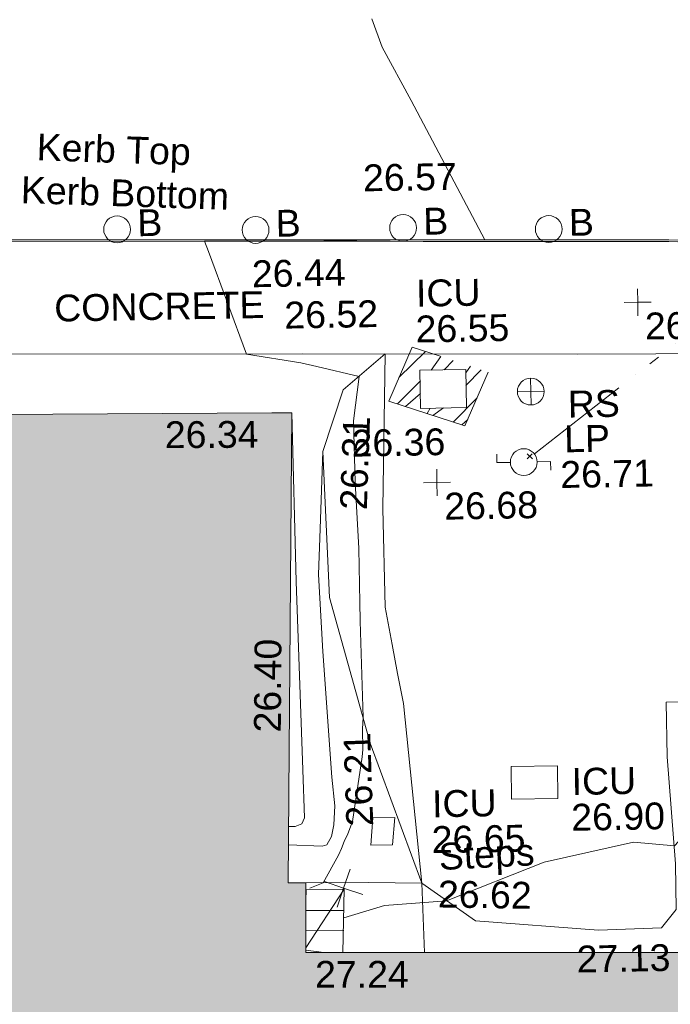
# Model space of a CAD drawing. Header units: millimetres. Extents: x -290717 to 520720, y -103372 to 287762.
# Tile 188 of 256: x -82495 to -73397, y 159918 to 173686. Entities that reach past the tile are written whole.
import ezdxf

# ---------------------------------------------------------------- set-up
doc = ezdxf.new("R2010")
doc.units = ezdxf.units.MM
doc.linetypes.add('IMPORT-HIDDEN2 _3_', pattern=[4762.5, 3175, -1587.5])
doc.linetypes.add('IMPORT-UG_ELEC_STREET LIGHTING_QLB2 _2_', pattern=[2700, 1500, -300.0000000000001, 0, -250, 150, -300.0000000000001, 0, -200])
for name, color, linetype, lineweight, true_color in [('00_TOPO_FOOTPATH', 7, 'Continuous', 9, 0xa50000), ('00_TOPO_FURN_BOLLARD', 7, 'Continuous', 9, 0x666666), ('00_TOPO_FURN_LAMP_POST', 7, 'Continuous', 9, 0x666666), ('00_TOPO_FURN_SIGN', 7, 'Continuous', 9, 0x666666), ('00_TOPO_KERB_BOTTOM', 1, 'Continuous', 9, 0xff0000), ('00_TOPO_KERB_TOP', 7, 'Continuous', 9, 0xa500a5), ('00_TOPO_LEVEL_SPOT', 7, 'Continuous', 9, 0x666666), ('00_TOPO_SERV_IC', 5, 'Continuous', 9, 0x0000ff), ('00_UAV_BUILDING_OUTLINE', 5, 'Continuous', 9, 0x0000ff), ('00_UAV_FORM_LINES', 7, 'Continuous', 9, 0x666666), ('00_UAV_SLOPE_BOTTOM', 30, 'Continuous', 9, 0xff7f00), ('00_UAV_SLOPE_TOP', 40, 'Continuous', 9, 0xffbf00), ('00_UAV_STEPS', 7, 'Continuous', 9, 0x666666), ('01_DTM_CONTOUR_MNR', 7, 'Continuous', 9, 0xa5a552), ('12333-PUM-2D-U-0001-C01 - Rev2_REVIT IMPORT_dwg', 7, 'Continuous', 9, 0x767676), ('A_RHA_Line', 7, 'Continuous', 9, 0x00a600), ('PUM-CHAMBER EXTENTS', 6, 'IMPORT-HIDDEN2 _3_', 9, 0xff00ff), ('PUM-ELECTRIC-SL-QLB2', 7, 'IMPORT-UG_ELEC_STREET LIGHTING_QLB2 _2_', 9, 0xff7f7f)]:
    doc.layers.add(name, color=color, linetype=linetype, lineweight=lineweight, true_color=true_color)
for name, color, linetype, lineweight in [('00_TOPO_SURFACE', 7, 'Continuous', 9), ('00_TOPO_SURVEY_TEXT', 7, 'Continuous', 9), ('A_RHA_Detail', 7, 'Continuous', 9), ('GEN-TEXT', 7, 'Continuous', 9)]:
    doc.layers.add(name, color=color, linetype=linetype, lineweight=lineweight)
doc.styles.add('Swis721 Lt BT_2', font='swissl.ttf', dxfattribs={"height": 375})

# ---------------------------------------------------------------- blocks, each defined once
blk = doc.blocks.new('12333-PUM-2D-U-0001-C01 - Rev2_REVIT IMPORT_dwg_MSL_Bollard_2-2077182-Site Location Plan Existing')
at = {"layer": '00_TOPO_FURN_BOLLARD', "color": 254, "true_color": 0xcccccc}
blk.add_circle((0, 0), 62.50000000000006, dxfattribs=at)
blk = doc.blocks.new('12333-PUM-2D-U-0001-C01 - Rev2_REVIT IMPORT_dwg_MSL_RoadSign_SYM-2077193-Site Location Plan Existing')
at = {"layer": '00_TOPO_FURN_SIGN', "color": 254, "true_color": 0xcccccc}
for p, q in [((-0.2287617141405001, -500.0000000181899), (-0.2287617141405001, 499.9999999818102)), ((-500.2287617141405, 0), (499.7712382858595, 0))]:
    blk.add_line(p, q, dxfattribs=at)
blk.add_circle((-0.2287617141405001, 0), 500.0000000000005, dxfattribs=at)
blk = doc.blocks.new('12333-PUM-2D-U-0001-C01 - Rev2_REVIT IMPORT_dwg_MSL_Lamp_Post_SYM-2077199-Site Location Plan Existing')
at = {"layer": '00_TOPO_FURN_LAMP_POST', "color": 254, "true_color": 0xcccccc, "flags": 128}
for points in [[(-500.1060478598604, 0), (-1000.212095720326, 0), (-1000.212095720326, 316.7338303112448)], [(500.1060478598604, 0), (1000.21209571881, 0), (1000.21209571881, -316.7338303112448)]]:
    blk.add_lwpolyline(points, dxfattribs=at)
at = {"layer": '00_TOPO_FURN_LAMP_POST', "color": 254, "true_color": 0xcccccc}
blk.add_circle((0, 0), 500.1060478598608, dxfattribs=at)
blk = doc.blocks.new('12333-PUM-2D-U-0001-C01 - Rev2_REVIT IMPORT_dwg_MM-2077200-Site Location Plan Existing')
at = {"layer": '00_TOPO_LEVEL_SPOT', "color": 254, "true_color": 0xcccccc, "flags": 128}
for points in [[(500.0000000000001, 0), (0, 0), (0, 500.0000000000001)], [(0, -500.0000000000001), (0, 0), (-500.0000000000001, 0)]]:
    blk.add_lwpolyline(points, dxfattribs=at)
blk = doc.blocks.new('12333-PUM-2D-U-0001-C01 - Rev2_REVIT IMPORT_dwg_MSL_Node_Linework_1-2077247-Site Location Plan Existing')
at = {"layer": '00_UAV_STEPS', "color": 254, "true_color": 0xcccccc, "flags": 128}
for points in [[(256.5421955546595, 704.8438894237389), (0, 0), (-704.8438894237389, 256.5421955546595)], [(704.8438894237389, -256.5421955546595), (0, 0), (-256.5421955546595, -704.8438894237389)]]:
    blk.add_lwpolyline(points, dxfattribs=at)
blk = doc.blocks.new('12333-PUM-2D-U-0001-C01 - Rev2_REVIT IMPORT_dwg_MGS62954_T2_Galway_ITM_3d_Rev1-2077680-Site Location Plan Existing')
at = {"layer": '00_TOPO_FOOTPATH', "color": 254, "true_color": 0xcccccc, "flags": 128}
blk.add_lwpolyline([(533836387.6234747, 725725624.8447623), (533833517.2260779, 725725664.3832948), (533830219.9809558, 725725707.8916245), (533826377.0756823, 725725781.4695009), (533821669.9097562, 725725859.5038215), (533817063.1153103, 725725932.8649831), (533814544.5151682, 725725983.1940178), (533814557.2895584, 725725267.2749348), (533814560.2146096, 725725258.0757767), (533814565.7066429, 725725103.0057932)], dxfattribs=at)
at = {"layer": '00_TOPO_KERB_BOTTOM', "color": 254, "true_color": 0xcccccc, "flags": 128}
blk.add_lwpolyline([(533821171.3506325, 725727466.1168612), (533825429.7264162, 725727393.9468404), (533828095.0327342, 725727346.7202424), (533831529.9102206, 725727283.7645286), (533832983.4816803, 725727209.6998531), (533833978.1392586, 725727002.5027741), (533834747.6273027, 725726682.3504695), (533835569.4565758, 725726243.523773), (533836301.833605, 725725721.8819588), (533836860.3533814, 725725275.6580957), (533837341.0197066, 725724785.2429581), (533837765.1964375, 725724228.8865575), (533838077.3258609, 725723732.5798051), (533838388.6348773, 725723150.1501577), (533838565.2805976, 725722608.2116239), (533838653.5235028, 725722221.9474597), (533838703.7738562, 725721857.1919314), (533838733.0939331, 725721095.8334484), (533838730.8986408, 725720276.2913003)], dxfattribs=at)
at = {"layer": '00_TOPO_KERB_TOP', "color": 254, "true_color": 0xcccccc, "flags": 128}
blk.add_lwpolyline([(533821170.9498477, 725727443.857136), (533825429.3405753, 725727371.6868621), (533828094.631532, 725727324.4605361), (533831529.139562, 725727261.5115939), (533831911.3051815, 725727242.0388858), (533832980.628125, 725727187.5530493), (533833971.5343225, 725726981.1374205), (533834738.085928, 725726662.2068471), (533835557.706957, 725726224.5592717), (533836288.4171507, 725725704.1046757), (533836485.5288211, 725725546.624252), (533836845.4002426, 725725259.1085314), (533837324.1528249, 725724770.6459513), (533837746.8840422, 725724216.185507), (533838058.0615612, 725723721.3923467), (533838368.0755695, 725723141.3855362), (533838543.8009537, 725722602.2705395), (533838631.6018019, 725722217.9413832), (533838681.5692161, 725721855.2396445), (533838710.8294646, 725721095.4347324), (533838708.6354003, 725720276.3509365)], dxfattribs=at)
at = {"layer": '00_TOPO_SERV_IC', "color": 254, "true_color": 0xcccccc}
for p, q in [((533828015.4000001, 725725523.4), (533828015.4000001, 725724990)), ((533828015.4000001, 725725523.4), (533828663.1000001, 725725523.4)), ((533828663.1000001, 725725523.4), (533828663.1000001, 725724990)), ((533828015.4000001, 725724990), (533828663.1000001, 725724990)), ((533829196.5000001, 725719503.6), (533829196.5, 725719960.8000002)), ((533829844.2000001, 725719960.8000001), (533829196.5, 725719960.8000002)), ((533829844.2000002, 725719503.6), (533829844.2000001, 725719960.8000001)), ((533829196.5000001, 725719503.6), (533829844.2000002, 725719503.6)), ((533827253.4, 725719275.0000001), (533827215.3000001, 725718894)), ((533827253.4, 725719275.0000001), (533827558.2, 725719275)), ((533827558.2, 725719275), (533827520.1, 725718894)), ((533827215.3000001, 725718894), (533827520.1, 725718894))]:
    blk.add_line(p, q, dxfattribs=at)
at = {"layer": '00_TOPO_SURFACE', "color": 254, "true_color": 0xcccccc, "flags": 128}
blk.add_lwpolyline([(533838694.1931184, 725721527.4330354), (533837600, 725721470.0000001), (533836530.0000001, 725721310.0000002), (533836090, 725721080.0000001), (533835720, 725720890.0000001), (533834830.0000001, 725720760), (533832860, 725720830), (533831380.0000001, 725720820.0000002), (533831380.0000001, 725720060.0000002), (533831470, 725718560.0000002), (533831470, 725717920.0000001), (533831260.0000001, 725717670), (533830380, 725717650.0000001), (533828660.0000001, 725717810.0000002), (533827920.0000001, 725718350.0000001), (533827230.0000001, 725720320.0000002), (533826700.0000001, 725722370), (533826640.0000001, 725724410), (533826940.0000002, 725725270.0000001), (533827536.0658649, 725725759.2789886)], dxfattribs=at)
at = {"layer": '00_UAV_FORM_LINES', "color": 254, "true_color": 0xcccccc, "flags": 128}
for points in [[(533827536.0658649, 725725759.2789886), (533827466.6590001, 725723598.5295), (533827475.659, 725722218.5295), (533827563.6590002, 725721693.5295), (533827632.659, 725721286.5295), (533827708.659, 725720869.5294999), (533827920.0000001, 725718350.0000001), (533827941.0469573, 725717382.2804527)], [(533826298.62165, 725718383.0269095), (533827176.5385003, 725718373.6165004), (533827920.0000002, 725718350.0000004)]]:
    blk.add_lwpolyline(points, dxfattribs=at)
at = {"layer": '00_UAV_SLOPE_BOTTOM', "color": 254, "true_color": 0xcccccc, "flags": 128}
blk.add_lwpolyline([(533826215.2574949, 725724958.249195), (533826235.5385, 725722600.6165), (533826284.1539985, 725719963.4249538), (533826296.5385, 725719291.6165), (533826255.5385, 725719208.6165), (533826162.5385, 725719173.6165001), (533826072.5545952, 725719174.9549335)], dxfattribs=at)
at = {"layer": '00_UAV_SLOPE_TOP', "color": 254, "true_color": 0xcccccc, "flags": 128}
blk.add_lwpolyline([(533826066.2793279, 725718920.6383259), (533826537.5385, 725718891.6165001), (533826601.5385, 725718908.6165001), (533826668.5385, 725719025.6165001), (533826705.5385001, 725719187.6165001), (533826723.5385001, 725719455.6165), (533826686.5385001, 725719856.6165001), (533826593.5385, 725721612.6165), (533826549.5385001, 725722690.6165001), (533826583.0774707, 725723328.0849552), (533826640.0000001, 725724410)], dxfattribs=at)
at = {"layer": '00_UAV_STEPS', "color": 254, "true_color": 0xcccccc}
for p, q in [((533826834.3000001, 725718284.4), (533826282.3937607, 725717474.9375156)), ((533826294.2412936, 725718137.9084573), (533826300.9000001, 725718284.4)), ((533826834.3000001, 725718284.4), (533826300.9000001, 725718284.4)), ((533826834.3000001, 725718284.4), (533826797.563122, 725717402.7149265)), ((533826821.1099741, 725717988.6969604), (533826291.6981937, 725717995.6002262)), ((533826816.6756153, 725717709.4497825), (533826286.6779047, 725717714.6720701)), ((533826534.2580051, 725717407.4202852), (533826281.8316248, 725717443.4811965))]:
    blk.add_line(p, q, dxfattribs=at)
at = {"layer": '01_DTM_CONTOUR_MNR', "color": 254, "true_color": 0xcccccc, "flags": 128}
for points in [[(533826352.0478671, 725718309.5179503), (533826540.0000001, 725718380.0000001), (533826759.6391014, 725718761.3704919), (533826805.5773857, 725718854.5469127), (533826845.1232384, 725718954.2530736), (533826897.674356, 725719059.7136701), (533826966.3896436, 725719232.0895797), (533827117.2085203, 725720129.8026028), (533827127.9881189, 725720233.1009903), (533827129.3478261, 725720522.877038), (533827140, 725720680.0000002), (533827125.4651163, 725721875.9114779), (533827123.8238595, 725722034.88346), (533827122.7188154, 725722288.7079203), (533827122.4239009, 725723044.7810366), (533827087.5576448, 725723973.2268769), (533827079.203869, 725724831.3764882), (533827170.0000001, 725725450.0000004), (533826576.3053114, 725725601.2219487), (533826356.17399, 725725657.8916975), (533825600, 725725790), (533825089.7972397, 725727233.3760192), (533825040.0000001, 725727380.0000001), (533825430.0000002, 725727374.0211641), (533826706.9834088, 725727356.3951737), (533828098.1698807, 725727344.5096419), (533828728.0375097, 725727333.5208819), (533828960.0000001, 725727330.0000001), (533827961.5618719, 725729294.426435), (533827567.8616353, 725730051.4195868), (533827430.0000002, 725730450.0000002)], [(533826819.4578582, 725717884.6574209), (533827392.5852867, 725718047.701323), (533828260.0000001, 725718100), (533829634.6029496, 725718616.1972928), (533830888.1248801, 725718874.5809609), (533831460.0000001, 725718810.0000002), (533831889.6865706, 725719254.5693703), (533832172.8050988, 725719532.9261103)]]:
    blk.add_lwpolyline(points, dxfattribs=at)
for name, p, xscale, yscale, zscale in [('12333-PUM-2D-U-0001-C01 - Rev2_REVIT IMPORT_dwg_MSL_Bollard_2-2077182-Site Location Plan Existing', (533823819.5076232, 725727565.9003216), 3, 3, 3), ('12333-PUM-2D-U-0001-C01 - Rev2_REVIT IMPORT_dwg_MSL_Bollard_2-2077182-Site Location Plan Existing', (533825754.8584738, 725727524.63455), 3, 3, 3), ('12333-PUM-2D-U-0001-C01 - Rev2_REVIT IMPORT_dwg_MSL_Bollard_2-2077182-Site Location Plan Existing', (533827818.2565176, 725727517.3851426), 3, 3, 3), ('12333-PUM-2D-U-0001-C01 - Rev2_REVIT IMPORT_dwg_MSL_Bollard_2-2077182-Site Location Plan Existing', (533829854.7376666, 725727465.741562), 3, 3, 3), ('12333-PUM-2D-U-0001-C01 - Rev2_REVIT IMPORT_dwg_MM-2077200-Site Location Plan Existing', (533831080.0000001, 725726420.0000001), 0.375, 0.375, 0.375), ('12333-PUM-2D-U-0001-C01 - Rev2_REVIT IMPORT_dwg_MSL_RoadSign_SYM-2077193-Site Location Plan Existing', (533829563.9006276, 725725197.9975255), 0.375, 0.375, 0.375), ('12333-PUM-2D-U-0001-C01 - Rev2_REVIT IMPORT_dwg_MSL_Lamp_Post_SYM-2077199-Site Location Plan Existing', (533829448.7868425, 725724212.8683753), 0.375, 0.375, 0.375), ('12333-PUM-2D-U-0001-C01 - Rev2_REVIT IMPORT_dwg_MM-2077200-Site Location Plan Existing', (533828230, 725723950.0000002), 0.375, 0.375, 0.375), ('12333-PUM-2D-U-0001-C01 - Rev2_REVIT IMPORT_dwg_MSL_Node_Linework_1-2077247-Site Location Plan Existing', (533826826.0849766, 725718301.9903878), 0.375, 0.375, 0.375)]:
    blk.add_blockref(name, p, dxfattribs=dict(xscale=xscale, yscale=yscale, zscale=zscale))
at = {"layer": '00_TOPO_FOOTPATH', "color": 251, "true_color": 0x666666, "insert": (533826136.5983148, 725726512.8132839), "char_height": 375, "width": 1495.902363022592, "attachment_point": 1, "line_spacing_factor": 1.005061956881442, "style": 'Swis721 Lt BT_2'}
blk.add_mtext('26.52', dxfattribs=at)
at = {"layer": '00_TOPO_FURN_BOLLARD', "char_height": 375, "width": 398.9072968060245, "attachment_point": 1, "line_spacing_factor": 1.005061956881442, "style": 'Swis721 Lt BT_2'}
for insert in [(533824102.265943, 725727840.0976715), (533826037.6167936, 725727798.8318999), (533828101.0148373, 725727791.5824925), (533830137.4959863, 725727739.9389119)]:
    blk.add_mtext('B', dxfattribs=dict(at, insert=insert))
at = {"layer": '00_TOPO_FURN_LAMP_POST', "char_height": 375, "attachment_point": 1, "line_spacing_factor": 1.005061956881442, "style": 'Swis721 Lt BT_2'}
for s, insert, width in [('LP', (533830018.2344113, 725724714.9703948), 707.5855621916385), ('26.71', (533829955.9518267, 725724217.0215517), 1495.902363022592)]:
    blk.add_mtext(s, dxfattribs=dict(at, insert=insert, width=width))
at = {"layer": '00_TOPO_FURN_SIGN', "insert": (533830077.9760282, 725725199.8125399), "char_height": 375, "width": 783.5679044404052, "attachment_point": 1, "line_spacing_factor": 1.005061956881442, "style": 'Swis721 Lt BT_2'}
blk.add_mtext('RS', dxfattribs=at)
at = {"layer": '00_TOPO_KERB_BOTTOM', "color": 251, "true_color": 0x666666, "insert": (533822493.5031157, 725728332.2520624), "char_height": 375, "width": 3414.456504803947, "attachment_point": 1, "rotation": 357.15513166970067, "line_spacing_factor": 1.005061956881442, "style": 'Swis721 Lt BT_2'}
blk.add_mtext('Kerb Bottom', dxfattribs=at)
at = {"layer": '00_TOPO_KERB_BOTTOM', "color": 251, "true_color": 0x666666, "insert": (533825692.0736006, 725727098.8237027), "char_height": 375, "width": 1495.902363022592, "attachment_point": 1, "line_spacing_factor": 1.005061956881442, "style": 'Swis721 Lt BT_2'}
blk.add_mtext('26.44', dxfattribs=at)
at = {"layer": '00_TOPO_KERB_TOP', "color": 251, "true_color": 0x666666, "insert": (533822725.3674966, 725728926.5471224), "char_height": 375, "width": 2493.170605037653, "attachment_point": 1, "rotation": 357.15513166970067, "line_spacing_factor": 1.005061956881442, "style": 'Swis721 Lt BT_2'}
blk.add_mtext('Kerb Top', dxfattribs=at)
at = {"layer": '00_TOPO_KERB_TOP', "color": 251, "true_color": 0x666666, "insert": (533827270.0003507, 725728412.8682762), "char_height": 375, "width": 1495.902363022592, "attachment_point": 1, "line_spacing_factor": 1.005061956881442, "style": 'Swis721 Lt BT_2'}
blk.add_mtext('26.57', dxfattribs=at)
at = {"layer": '00_TOPO_LEVEL_SPOT', "char_height": 375, "width": 1495.902363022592, "attachment_point": 1, "line_spacing_factor": 1.005061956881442, "style": 'Swis721 Lt BT_2'}
for s, insert in [('26.62', (533831175.0808529, 725726272.6102245)), ('26.68', (533828325.0808527, 725723802.6102245))]:
    blk.add_mtext(s, dxfattribs=dict(at, insert=insert))
at = {"layer": '00_TOPO_SERV_IC', "color": 251, "true_color": 0x666666, "char_height": 375, "attachment_point": 1, "line_spacing_factor": 1.005061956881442, "style": 'Swis721 Lt BT_2'}
for s, insert, width in [('ICU', (533827982.2238795, 725726787.2236648), 1021.012723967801), ('26.55', (533827968.3130546, 725726286.7652372), 1495.902363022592), ('ICU', (533830039.2111335, 725719922.4746865), 1021.012723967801), ('ICU', (533828082.6111335, 725719644.5746866), 1021.012723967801), ('26.90', (533830025.3003086, 725719422.0162588), 1495.902363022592), ('26.65', (533828068.7003084, 725719144.116259), 1495.902363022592)]:
    blk.add_mtext(s, dxfattribs=dict(at, insert=insert, width=width))
at = {"layer": '00_TOPO_SURFACE', "color": 251, "true_color": 0x666666, "char_height": 375, "width": 1495.902363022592, "attachment_point": 1, "line_spacing_factor": 1.005061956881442, "style": 'Swis721 Lt BT_2'}
for s, insert in [('26.36', (533827044.7198178, 725724706.2319477)), ('27.13', (533830067.2465832, 725717438.8959312))]:
    blk.add_mtext(s, dxfattribs=dict(at, insert=insert))
at = {"layer": '00_TOPO_SURVEY_TEXT', "color": 251, "true_color": 0x666666, "insert": (533822920.6006326, 725726666.7792614), "char_height": 375, "width": 3286.236302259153, "attachment_point": 1, "line_spacing_factor": 1.005061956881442, "style": 'Swis721 Lt BT_2'}
blk.add_mtext('CONCRETE', dxfattribs=at)
at = {"layer": '00_UAV_BUILDING_OUTLINE', "color": 251, "true_color": 0x666666, "char_height": 375, "width": 1495.902363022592, "attachment_point": 1, "line_spacing_factor": 1.005061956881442, "style": 'Swis721 Lt BT_2'}
for s, insert, rotation in [('26.34', (533824438.4279253, 725724870.9157306), 359.2880828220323), ('26.40', (533825609.8830412, 725720500.5382015), 88.58651233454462), ('27.24', (533826408.1680498, 725717290.321995), 358.9762124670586)]:
    blk.add_mtext(s, dxfattribs=dict(at, insert=insert, rotation=rotation))
at = {"layer": '00_UAV_SLOPE_BOTTOM', "color": 251, "true_color": 0x666666, "insert": (533826880.547603, 725719157.5295776), "char_height": 375, "width": 1495.902363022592, "attachment_point": 1, "rotation": 90.89999403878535, "line_spacing_factor": 1.005061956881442, "style": 'Swis721 Lt BT_2'}
blk.add_mtext('26.21', dxfattribs=at)
at = {"layer": '00_UAV_SLOPE_TOP', "color": 251, "true_color": 0x666666, "insert": (533826867.0678897, 725723597.1072248), "char_height": 375, "width": 1495.902363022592, "attachment_point": 1, "rotation": 86.98828815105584, "line_spacing_factor": 1.005061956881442, "style": 'Swis721 Lt BT_2'}
blk.add_mtext('26.31', dxfattribs=at)
at = {"layer": '00_UAV_STEPS', "char_height": 375, "attachment_point": 1, "line_spacing_factor": 1.005061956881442, "style": 'Swis721 Lt BT_2'}
for s, insert, width, rotation in [('Steps', (533828156.3413806, 725718904.45399), 1552.889119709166, 1.944979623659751), ('26.62', (533828149.3573405, 725718383.0210868), 1495.902363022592, 358.1535440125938)]:
    blk.add_mtext(s, dxfattribs=dict(at, insert=insert, width=width, rotation=rotation))
blk = doc.blocks.new('12333-PUM-2D-U-0001-C01 - Rev2_REVIT IMPORT_dwg-1620468-Site Location Plan Existing')
at = {"layer": 'PUM-CHAMBER EXTENTS', "true_color": 0xffaaff}
h = blk.add_hatch(dxfattribs=at)
h.set_pattern_fill('FP_3', color=211, style=0, pattern_type=2)
h.set_pattern_definition([(45, (-533641079.65, -725615854.3560001), (-265.1650429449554, 265.1650429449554), []), (45, (-533640902.873, -725615854.3560001), (-265.1650429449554, 265.1650429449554), [])])
h.paths.add_polyline_path([(187555.3501528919, 108878.6438213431), (187893.3501528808, 109626.6438213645), (186834.3501528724, 109993.6438213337), (186496.3501528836, 109245.6438213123), (186935.0166675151, 109093.6224701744)])
h.paths.add_polyline_path([(186935.7501529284, 109135.6438213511), (186945.0606845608, 109669.0438213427), (187583.4501528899, 109669.0438213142), (187574.1396212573, 109135.6438213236)])
at = {"layer": 'GEN-TEXT', "color": 253, "true_color": 0xaaaaaa}
for p, q in [((188418.9948138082, 108403.2884822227), (188489.7054919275, 108473.9991603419)), ((188489.7054919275, 108403.2884822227), (188418.9948138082, 108473.9991603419))]:
    blk.add_line(p, q, dxfattribs=at)
at = {"layer": 'PUM-CHAMBER EXTENTS', "color": 211, "true_color": 0xffaaff, "flags": 128}
blk.add_lwpolyline([(187893.3501528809, 109626.6438213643), (187555.3501528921, 108878.6438213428), (186496.3501528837, 109245.6438213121), (186834.3501528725, 109993.6438213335)], close=True, dxfattribs=at)
at = {"layer": 'PUM-ELECTRIC-SL-QLB2', "color": 254, "true_color": 0xffd4d4, "flags": 128}
blk.add_lwpolyline([(188518.8919603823, 108471.0539726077), (190656.3501529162, 110080.6438213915), (195354.2481988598, 109912.6634242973)], dxfattribs=at)
blk.add_blockref('12333-PUM-2D-U-0001-C01 - Rev2_REVIT IMPORT_dwg_MGS62954_T2_Galway_ITM_3d_Rev1-2077680-Site Location Plan Existing', (-533641079.6498471, -725615854.3561786))

msp = doc.modelspace()

# ---------------------------------------------------------------- hatches: boundary and pattern name
at = {"layer": 'A_RHA_Detail', "true_color": 0xc0c0c0}
h = msp.add_hatch(color=9, dxfattribs=at)
h.paths.add_polyline_path([(-80880.60083898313, -68502.79057078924), (-80400.86592458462, -68483.4150911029), (-80400.86592458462, -62984.64684182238), (-24474.85765180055, -63009.32043784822), (-24456.14471274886, -50840.30023854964), (-36622.55041054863, -50831.65104346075), (-36622.5504104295, -44228.57792609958), (-50959.05265825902, -44213.68205212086), (-50959.05265825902, -42573.78171509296), (-54563.93258049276, -42571.21897729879), (-54565.69773355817, -45054.17447471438), (-92408.82109324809, -45027.27149617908), (-92411.78875845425, -49201.74309219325), (-100061.9988811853, -49201.74309219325), (-100052.221444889, -64852.82557835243), (-86120.90825231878, -64852.82557835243), (-86092.16626519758, -62957.90041523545), (-84861.10047611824, -62957.90041520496), (-84854.79054275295, -68240.10973718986), (-80870.60226895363, -68240.10973718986)])
h.paths.add_polyline_path([(-137238.9269955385, -68461.93840922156), (-132719.7426408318, -68433.06336920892), (-132847.0731201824, -62850.0428228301), (-130454.6837966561, -62916.63108081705), (-130498.2830220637, -61355.8539363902), (-117581.136331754, -61423.42893434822), (-117492.3908565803, -49183.91309186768), (-125136.5200282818, -49178.47881939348), (-125133.5727033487, -45032.61887132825), (-163007.1824077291, -45005.69421944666), (-163007.1824077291, -44090.29634113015), (-163123.8521375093, -44090.21339942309), (-163122.6389897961, -42383.751842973), (-166563.8543420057, -42383.75184295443), (-166565.0349082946, -44044.3982420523), (-193158.4656786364, -44025.49275802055), (-193195.152889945, -62863.6565097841), (-137269.7106414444, -62916.63108078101), (-137254.3708868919, -65679.90523788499)])
h.paths.add_polyline_path([(120310.9497607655, -32334.2823016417), (120312.4652266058, -31610.73011961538), (133451.2244789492, -31638.24899384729), (133469.2230092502, -19717.98315777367), (121295.7536929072, -19692.48606427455), (121319.8434528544, -8190.941560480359), (112277.0825929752, -8172.001674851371), (112263.1769726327, -14811.12345451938), (78285.85310969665, -14739.95861435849), (78292.82277619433, -8167.077575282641), (76545.55099677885, -8163.40371230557), (69355.76844230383, -8152.931592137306), (69353.66597202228, -9156.746357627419), (68372.60878942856, -9154.691552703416), (68372.60878942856, -13705.52853212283), (69333.72334743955, -13707.54156767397), (69325.07112544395, -16249.53369225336), (66623.4489111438, -16249.53369225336), (66619.79243932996, -17995.29925522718), (65989.07757491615, -17995.29925522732), (65985.44262769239, -19730.78799479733), (57152.23993372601, -19712.28702423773), (57127.42535098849, -31559.89461998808), (70277.87165423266, -31587.43801817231), (70277.87165428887, -32271.74147154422), (78263.96947906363, -32285.12944888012), (78266.62669288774, -31019.79372153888), (112335.8856506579, -31091.15111856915), (112335.8856506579, -32317.57330550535), (119781.4233959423, -32333.17321910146)])
h.paths.add_polyline_path([(7503.71740934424, -1791.43926322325), (15482.43097389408, -674.0213230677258), (15484.0826184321, 148.1327206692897), (56188.28042539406, 205.5276654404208), (56155.8432600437, 14338.31663138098), (18016.62665932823, 14236.4814953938), (17967.9025208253, 34313.18372075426), (21727.10644861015, 34324.06926249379), (21708.9097307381, 40608.10218319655), (18009.66447156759, 40608.10218325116), (17995.54603703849, 45483.75063445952), (9770.084212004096, 45420.63294734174), (3966.216019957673, 45443.14492469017), (3984.771235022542, 14176.56786831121), (1023.062455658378, 14176.56786840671), (-276.5134647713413, 14190.52623465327), (-231.6790044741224, 5976.811441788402), (-226.4491536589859, 193.7444677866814), (1220.250839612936, 179.5999159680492), (7477.609307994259, 143.2867556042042), (7488.638446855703, -674.0213230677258)])
h.paths.add_polyline_path([(77755.59663317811, 53.47451145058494), (77729.51881611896, 1699.844979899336), (94464.47132486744, 1659.976083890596), (94606.37913471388, 17991.39023626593), (88810.41901146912, 18015.03260816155), (88799.89418497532, 14436.74271609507), (69413.88950349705, 14457.87738898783), (69377.35724448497, 99.62816357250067), (70760.85642036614, 92.0068082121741)])
h.paths.add_polyline_path([(61252.12079698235, 46453.95617369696), (105774.7348988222, 46472.68783510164), (105768.2642197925, 61852.61234310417), (92285.13876306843, 61852.61234310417), (92308.59670397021, 65784.30757142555), (96107.46680002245, 65767.6044524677), (96059.6808111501, 75209.20847378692), (101084.8427276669, 75071.88872768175), (104988.0046543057, 74765.36560410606), (108403.6894220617, 74363.84089439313), (112009.2703903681, 73787.25420864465), (115645.3524814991, 73049.69667210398), (116890.8108050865, 72761.69136255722), (120208.9929832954, 71893.18353872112), (120865.241739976, 71703.68487155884), (124135.6329505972, 70669.67317909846), (127435.6253142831, 69480.50055823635), (127820.4368655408, 69394.93141813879), (128274.3081769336, 69331.69585757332), (128731.879114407, 69306.66104520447), (129189.9401456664, 69320.00258265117), (129645.2782985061, 69371.62688830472), (130094.6997111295, 69461.17185607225), (130535.0520071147, 69588.00939078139), (130963.2464342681, 69751.2498188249), (131376.279516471, 69949.74812593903), (131771.254123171, 70182.11198906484), (132162.5575600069, 70460.54046602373), (132496.0921582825, 70741.69081117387), (132820.8713676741, 71064.98072578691), (133117.4593294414, 71414.31364276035), (133383.77568926, 71787.23923958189), (133616.5473239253, 72178.53728446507), (133817.1647262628, 72590.54524901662), (133982.6025969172, 73017.89547517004), (134111.7005086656, 73457.59040804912), (134203.5529320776, 73906.545904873), (134257.5155882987, 74361.61286220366), (134272.5462649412, 74819.59931534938), (134250.5259874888, 75277.29281749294), (134189.6227572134, 75731.48297750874), (134090.9274700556, 76178.98397761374), (133955.1324028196, 76616.65691996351), (133783.1900598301, 77041.4318434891), (133576.3064937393, 77450.3292564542), (133335.9328436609, 77840.48103831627), (133063.7551572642, 78209.15055536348), (132761.6825665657, 78553.75185442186), (132431.8338935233, 78871.86780505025), (132076.5227904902, 79161.26705200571), (131698.2415079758, 79419.91966864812), (131299.6434187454, 79646.01139199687), (131093.5942456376, 79746.34209763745), (132146.0467355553, 83110.22226149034), (122787.763295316, 86282.54285521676), (121604.3555410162, 82800.35918872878), (117095.9864226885, 83870.84033788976), (116841.9598400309, 83526.35449576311), (116120.5435466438, 91221.9361197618), (110237.7341284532, 91274.27491024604), (110194.3680786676, 90435.39030217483), (104988.0046543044, 90486.49901569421), (104973.2761846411, 94309.82427956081), (103746.1314668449, 94309.82427962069), (103839.9937121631, 122852.1474272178), (96365.09202303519, 122931.9599471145), (96350.3400238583, 123952.416858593), (104555.5505249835, 123902.1925258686), (104607.3234457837, 120248.5396157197), (125502.5015002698, 120134.193340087), (125662.0200253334, 137657.3796883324), (114479.5865733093, 137699.2256881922), (114382.3062641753, 129149.9458158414), (104644.1590035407, 129187.997507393), (104577.9931702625, 126217.3903165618), (101184.4926405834, 126159.1566967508), (101264.6166812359, 135959.2655565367), (89967.23177303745, 135988.8856164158), (89927.63362986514, 125823.6463181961), (93630.53562299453, 125840.7948842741), (93580.6568888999, 122931.9599471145), (88697.38835373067, 122904.7310127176), (88679.38989541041, 95739.0914377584), (86378.25848993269, 95739.0914377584), (86378.18187189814, 96178.10083375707), (83279.5074328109, 96200.92083330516), (83273.62493422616, 95735.74732136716), (70169.67509616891, 95733.22421950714), (70166.2684274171, 96272.07409350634), (66674.99731291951, 96257.14073659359), (66654.74538556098, 95755.71092140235), (65784.77231076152, 95755.71092140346), (65887.65094981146, 117470.6305650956), (53473.34271625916, 117487.9046429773), (53434.44066306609, 98570.4634906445), (40649.41626913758, 98570.46349066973), (40610.16711556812, 94406.01479082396), (38853.82372865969, 94410.36303444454), (38848.65589191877, 89463.65332732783), (40612.46601909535, 89518.45976927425), (40665.38257359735, 86257.73741131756), (38372.19584673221, 86305.7230928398), (38369.79373532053, 76901.0507917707), (50937.95125076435, 76944.40198877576), (50922.88567283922, 74598.78180893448), (56484.90611318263, 74588.85093774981), (56484.9061131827, 75194.85181998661), (92465.40372273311, 75233.02581663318), (92645.92783659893, 71766.64845097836), (89810.5550181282, 69362.83965827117), (85313.16173971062, 69360.94750424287), (85313.16173971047, 66907.40508090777), (75210.14498260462, 66903.15451592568), (75210.14498260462, 63815.70944554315), (70819.40014306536, 63815.70999204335), (70819.21601502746, 64253.35708063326), (69456.8341568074, 64253.35708063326), (69455.71957374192, 66901.99623168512), (61303.3285675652, 66898.56680686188), (61304.56054652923, 63970.32021231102), (70500.41048205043, 63970.32021223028), (70500.40885431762, 61852.59006210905), (61245.64388480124, 61848.69637492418), (61252.12079698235, 46455.07044720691)])
h.paths.add_polyline_path([(-17153.16561239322, 48569.32684293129), (-17153.16561227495, 60770.38083690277), (-29362.88357762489, 60774.7042869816), (-29362.88357762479, 67399.20394583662), (-43507.25361058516, 67405.01911302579), (-43488.53133082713, 69093.07334179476), (-45766.41866234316, 69109.32868391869), (-45794.34620035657, 67405.01911302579), (-47272.11273197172, 67404.21245453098), (-47272.44887636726, 66454.91798912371), (-86004.56386335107, 66468.6329952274), (-86006.66970790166, 60521.58362724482), (-92662.8772251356, 60521.58362724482), (-92666.53762789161, 50184.35611936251), (-79752.016597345, 50179.78302554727), (-79752.016597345, 48591.49323813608), (-17157.71631240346, 48569.32845421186)])
h.paths.add_polyline_path([(-201056.4185879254, 48628.75479108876), (-138377.9751621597, 48634.64535782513), (-138377.9751621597, 50133.28202330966), (-125467.710581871, 50134.49533928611), (-125468.6909603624, 60566.19036866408), (-132186.8595615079, 60565.86652591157), (-132187.4203588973, 66533.01978768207), (-170643.3098734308, 66805.61809689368), (-170643.3098732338, 67738.78475851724), (-200340.0100486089, 67488.93693767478), (-200348.7175167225, 60827.7802510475), (-201057.5650552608, 60827.71357562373), (-201056.6510294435, 51102.0431337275)])
h.paths.add_polyline_path([(-240051.5126725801, 54769.1949116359), (-239444.4902595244, 54811.10754483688), (-239186.5396225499, 54841.92927608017), (-238764.8191578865, 54940.98166103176), (-238382.4735933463, 55122.46891391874), (-237990.3402229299, 55354.87497237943), (-237269.2031026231, 55936.21514997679), (-237030.2712443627, 56228.66101920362), (-236793.0039600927, 56569.31473977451), (-236554.5880579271, 57004.26389721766), (-236432.7219585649, 57267.46508911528), (-236300.0815274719, 57753.26239002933), (-236250.7285154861, 58017.17885687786), (-236235.6490610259, 58516.21786795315), (-236233.2538430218, 58987.85640057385), (-236213.702979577, 59823.48083772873), (-236363.8287856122, 59820.8603820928), (-236634.0279869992, 60698.06075831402), (-236391.9547756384, 61432.1972634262), (-236225.4740089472, 61435.10319604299), (-236201.6036570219, 62637.68779599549), (-232563.5271750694, 62639.28734435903), (-232563.5271750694, 63049.03842407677), (-232732.1945866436, 63049.15302221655), (-232860.1521278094, 63457.9589027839), (-232731.6068089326, 63914.24862701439), (-232560.8209657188, 63914.24862701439), (-232521.9864006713, 70597.99604498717), (-240628.6947850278, 70598.85496274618), (-240629.7923196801, 72350.98321581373), (-246412.6011213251, 72347.36085937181), (-246412.6011213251, 70616.45923939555), (-254449.5805725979, 70618.60952619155), (-254454.637144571, 70754.06491724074), (-254469.7140363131, 73191.6627625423), (-263883.2532625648, 73267.83063692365), (-263902.4181505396, 68260.74348557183), (-263714.8217520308, 68259.82096576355), (-263552.9672900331, 67819.6543439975), (-263719.0883117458, 67392.20684197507), (-263913.629869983, 67392.20684288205), (-263956.7001914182, 58633.76423459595), (-260181.1963171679, 58611.22607638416), (-260192.3146984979, 56354.25111578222), (-257184.684388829, 56339.46086010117), (-257213.4419958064, 57092.93866025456), (-257338.5163846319, 57093.27331227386), (-257471.0109295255, 57531.7457231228), (-257338.5163845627, 58062.22513700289), (-257203.4956297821, 58064.06881293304), (-257173.5751889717, 58598.54056827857), (-256478.2273617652, 58575.27357918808), (-256478.2273617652, 58788.51859477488), (-256013.0091299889, 58911.92701537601), (-255397.0786589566, 58780.99767608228), (-255397.0786664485, 58595.98242230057), (-243809.8853614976, 58585.92793205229), (-243805.3570672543, 58352.04527760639), (-243740.9394682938, 57884.52572396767), (-243619.083060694, 57421.84877501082), (-243424.3877541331, 56943.65915328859), (-243247.1437899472, 56608.24157716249), (-243003.0710577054, 56249.99021479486), (-242732.2093200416, 55932.75703086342), (-242371.7230179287, 55603.12658814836), (-242141.2551255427, 55424.88676771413), (-241804.9643038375, 55216.88439829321), (-241529.464082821, 55077.02869058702), (-241100.6275144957, 54917.18295005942), (-240836.2134980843, 54840.82833179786), (-240453.4486196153, 54788.6078413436), (-240203.3756532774, 54776.52967577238)])
h.paths.add_polyline_path([(40276.69022620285, 59895.3641775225), (40328.62676026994, 69196.9439153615), (36588.99968782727, 69217.82459101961), (36619.46637569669, 74674.25962431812), (32264.36460075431, 74687.02318924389), (32233.48293864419, 69156.26826309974), (11916.69390488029, 69269.70959690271), (11966.66200108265, 78218.75165977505), (29087.50901742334, 78123.15526811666), (29143.44567202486, 88141.13700481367), (15719.34879623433, 88216.09212957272), (15732.60379610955, 90589.99788900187), (4594.294101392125, 90652.19003492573), (4525.129359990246, 78265.12250452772), (10096.76365550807, 78234.01258734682), (10077.43887221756, 74773.03821913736), (4547.641142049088, 74803.91453678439), (4465.579974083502, 60107.16002351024), (19125.89094757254, 60025.30234268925), (19139.86249371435, 62527.53804648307), (31738.59196305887, 62457.19146407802), (31724.55430855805, 59943.11609818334), (38369.79364222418, 59906.01157297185)])
h.paths.add_polyline_path([(-246083.0241259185, 72334.29150213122), (-246083.0594797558, 72334.30275087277), (-246208.2905500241, 72334.29150213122)])
h.paths.add_polyline_path([(-114575.3004830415, 112178.0758696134), (-114575.3246436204, 112178.0758696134), (-114707.2752166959, 115801.5811617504)])
h.paths.add_polyline_path([(-154699.9178766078, 101760.4080976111), (-114382.0503338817, 101776.0542915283), (-114382.0503338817, 106926.936016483), (-113755.641395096, 106927.1791078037), (-113757.5507412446, 111847.2721532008), (-114431.6837526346, 111847.2721532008), (-114431.8098651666, 112178.075869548), (-114575.3004830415, 112178.0758696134), (-114578.9984943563, 121707.2390834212), (-123056.9849702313, 121707.2390834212), (-123068.8201032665, 156452.7036899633), (-119381.2340625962, 156454.1347343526), (-119381.2340625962, 160165.8603541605), (-115501.031452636, 160167.3661472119), (-115503.3750945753, 166206.5793118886), (-132411.7987151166, 166599.6604729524), (-132411.8243306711, 166665.6603411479), (-135275.0124468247, 166664.5489553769), (-135275.0124468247, 166628.1883102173), (-135911.3205077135, 166628.1944503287), (-135911.3479256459, 166352.1604668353), (-152521.1633846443, 166345.7145607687), (-152518.3680955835, 159142.6836790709), (-150699.3133726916, 159117.9265656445), (-150755.6690356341, 122560.6912032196), (-151059.2005266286, 122560.6912032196), (-151061.0981347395, 121302.4374931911), (-154138.3148337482, 121372.6012653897), (-154138.3148337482, 121865.183451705), (-154704.3888425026, 121867.2611370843), (-154688.5451973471, 119352.3937021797), (-154745.5933227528, 119352.3715636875), (-154745.5763474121, 118722.1532660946), (-160794.1544526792, 118748.744283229), (-160794.1544527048, 119410.5425977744), (-163852.1622693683, 119422.408321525), (-163855.0715294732, 118762.2003111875), (-167568.6765459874, 118778.5256058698), (-166634.6619849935, 124395.1277019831), (-166843.6206842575, 124471.2090400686), (-167568.6765459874, 124707.6250904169), (-168028.2173235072, 124841.3808643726), (-168630.5006276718, 124991.3056740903), (-169238.2056070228, 125117.4693074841), (-169850.3952285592, 125219.6772877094), (-170466.1255403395, 125297.7720169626), (-171089.1102599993, 125351.8553033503), (-171704.4065937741, 125381.1774254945), (-172325.0479971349, 125386.3595015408), (-172782.2248668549, 125374.5832363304), (-173401.7764236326, 125337.4554476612), (-174019.3926983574, 125276.0328036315), (-174634.1213722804, 125190.4100127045), (-175245.0145766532, 125080.7190996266), (-176047.1958093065, 124895.7675261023), (-176665.4852587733, 124724.7228134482), (-177045.3001228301, 124609.1129151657), (-177631.5127793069, 124405.2077276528), (-176665.4852586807, 118818.5158793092), (-177558.9402083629, 118822.4435769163), (-177662.2853368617, 125263.4341236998), (-176365.3912352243, 126542.9270807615), (-159462.2970490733, 126319.9103917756), (-157057.7396790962, 128609.0850976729), (-157060.6673204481, 136153.1661957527), (-158638.8016610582, 137740.2441626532), (-159352.3735831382, 137740.2441626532), (-161634.4140635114, 140201.1078539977), (-168727.9404946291, 140256.8191147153), (-171035.0401162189, 137942.884730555), (-174184.1459014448, 137942.884730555), (-176460.1168228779, 140292.2858551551), (-177341.68569345, 140292.285855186), (-177341.7114445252, 140358.4281613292), (-183428.5803825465, 140356.0660244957), (-185921.6385984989, 137917.4639097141), (-185921.6385985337, 131757.309115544), (-186906.8767412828, 131756.9267734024), (-187725.3914540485, 130809.9989183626), (-187724.0588902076, 127376.1828149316), (-186481.0281350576, 126304.557648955), (-186479.4846755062, 122327.2959175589), (-185176.2828158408, 121059.4673825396), (-180304.1129154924, 121059.4673825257), (-180304.1136492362, 118802.0484409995), (-193555.3706955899, 118802.0484409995), (-193555.3686998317, 133117.8341649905), (-192593.6442938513, 133118.2073819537), (-192593.6442938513, 134200.8158367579), (-192224.6284783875, 134200.9592041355), (-192225.5653014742, 136615.0101267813), (-192595.0012461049, 136615.0101267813), (-192595.4357332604, 137734.4745166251), (-193589.2709668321, 137734.4746851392), (-193589.2685988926, 147474.5705834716), (-193163.2062206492, 147492.8644728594), (-192606.8095195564, 147551.4951472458), (-192359.9383250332, 147589.5931622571), (-192199.8207947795, 147616.5827293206), (-191882.7548926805, 147682.9245600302), (-191568.5380071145, 147761.6632019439), (-191020.2573150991, 147932.4221712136), (-190950.5841382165, 147955.8263236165), (-190647.7999969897, 148070.951423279), (-190349.769078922, 148197.8750093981), (-190056.9509284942, 148336.4013817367), (-189769.7970512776, 148486.316942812), (-189375.4954991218, 148717.2624196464), (-189132.9060261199, 148873.2749095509), (-188867.5421091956, 149059.0543930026), (-188609.6764469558, 149255.1087866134), (-188354.9814056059, 149465.3525772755), (-188079.6339208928, 149713.8792482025), (-187884.9836199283, 149901.8220103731), (-187538.2510284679, 150274.4802367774), (-187446.2998447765, 150378.396083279), (-187241.3270201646, 150629.2310214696), (-187046.3599558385, 150887.9197697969), (-186861.699277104, 151154.0634500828), (-186546.1373636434, 151669.8298752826), (-186524.4196769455, 151707.063245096), (-163675.289831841, 151669.8298752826), (-163687.5843044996, 148134.0767945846), (-157303.6541541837, 148136.4921063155), (-157303.6541541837, 155759.9150161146), (-157557.4317586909, 155765.0384228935), (-157555.9168973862, 166678.0466575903), (-187009.2021991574, 166699.7464767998), (-187013.0952111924, 162054.4009359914), (-188707.1775469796, 162044.5925187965), (-188705.9961893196, 155021.5333641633), (-188737.9999316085, 154650.5326603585), (-188799.0133970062, 154283.1866125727), (-188857.2045401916, 154035.4341107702), (-188966.1106131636, 153679.3368924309), (-189102.6200311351, 153332.8820747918), (-189265.8911677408, 152998.2056672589), (-189454.9174010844, 152677.3710606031), (-189645.2484685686, 152421.322012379), (-189916.9563410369, 152104.2450531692), (-190212.7041973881, 151809.4634871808), (-190530.6686598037, 151538.7947475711), (-190868.889367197, 151293.9075915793), (-191225.2810786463, 151076.3118324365), (-191597.6465194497, 150887.3490190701), (-192092.8415776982, 150682.5621956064), (-192485.2937347, 150569.6612301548), (-192903.8930807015, 150482.2408890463), (-193187.215491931, 150440.8868273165), (-193594.1866364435, 150407.1257787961), (-193594.5953882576, 151459.989522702), (-205369.2399268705, 151455.4201248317), (-205354.452352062, 113350.0822379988), (-207187.1580384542, 113349.3709450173), (-207184.3024929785, 105991.0636522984), (-205312.8709512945, 105991.0636522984), (-205311.2365670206, 101769.6553082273), (-175488.645120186, 101781.2285901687), (-175488.645120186, 110889.6985621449), (-154703.462766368, 110897.5679794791), (-154700.5193329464, 103310.2697088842)])
h.paths.add_polyline_path([(193735.9435692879, 113047.8274775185), (208865.0938716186, 114991.026643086), (208976.1154122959, 114126.6471161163), (216447.8967330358, 115086.3281915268), (216038.7305308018, 118271.970241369), (232648.5073383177, 120405.3421627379), (233425.9936153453, 114352.0734369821), (240632.2017567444, 115277.6440986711), (239854.8412683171, 121329.9334728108), (256406.8682407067, 123455.8879629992), (257091.7572256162, 118089.1198988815), (264572.287122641, 119040.8180953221), (261877.8350554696, 138524.7609215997), (259178.7147038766, 138221.6086023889), (259197.3483654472, 137439.0084132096), (254686.1480587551, 136897.0007613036), (255412.6810205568, 131314.8303174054), (240852.7447965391, 129522.4514055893), (239771.0426540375, 137918.8519126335), (240649.582243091, 138010.1984551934), (240062.3063116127, 142776.6750342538), (239165.7694641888, 142685.0143484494), (237630.9646614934, 151018.3171733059), (266172.8791088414, 154560.7889781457), (271297.187694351, 142612.4006970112), (276531.7397502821, 144861.0987145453), (274941.5029779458, 148527.903728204), (302074.530765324, 160134.9084326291), (300215.9323773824, 164320.1841173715), (301528.161327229, 164907.0997990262), (300405.1237791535, 167477.8916353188), (299016.6944531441, 166945.7181825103), (295626.7488506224, 174518.7544287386), (294333.0289184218, 177537.1551681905), (287288.847594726, 174518.7544287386), (289427.6893504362, 169661.0163464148), (272956.7816584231, 162557.1203578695), (271943.2187786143, 164897.4305293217), (267016.3118217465, 162764.0369715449), (268502.3094164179, 159357.043014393), (265200.4029571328, 157946.4096681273), (226856.4166955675, 153146.7821791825), (227510.3041274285, 148852.0205335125), (228280.9873164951, 141179.0007484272), (227302.3544112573, 141050.2812999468), (227895.3788231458, 136433.1758633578), (228748.5501749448, 136523.8855003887), (229602.307730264, 128023.7667641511), (217691.2359889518, 126493.8999679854), (217642.3600127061, 126874.4332670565), (215138.5007311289, 126552.8357430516), (215194.9980427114, 126112.9650749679), (215015.6132225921, 126089.9247571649), (214840.967257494, 127449.6644606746), (192258.7012018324, 124549.1816390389), (193486.3576426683, 114991.026643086)])
h.paths.add_polyline_path([(-78076.24179098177, 117605.518872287), (-78076.23951907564, 117610.0871212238), (-78070.31812256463, 129485.733079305), (-74723.15926546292, 129478.3852560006), (-74723.15926546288, 125435.7860625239), (-48015.64546089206, 125380.0246061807), (-47996.55031653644, 135872.5822179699), (-61198.159180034, 135901.5630078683), (-74714.72264147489, 135923.5088764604), (-74723.62876031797, 131865.2975510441), (-78070.31812256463, 131872.6421692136), (-78062.97909490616, 149549.768943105), (-58292.26570494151, 149541.5607197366), (-58292.26570494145, 148946.2407608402), (-37707.70924049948, 148937.6946534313), (-37707.70924049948, 159740.0690313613), (-44148.26955758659, 159742.7429641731), (-44148.26955758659, 162961.3319175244), (-49829.95437586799, 162961.3319175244), (-49830.92144141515, 160632.0129326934), (-78494.0902662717, 160643.9130440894), (-78494.0902662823, 161615.1537737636), (-78739.22585210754, 161615.2555472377), (-78691.79195364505, 168187.9195488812), (-90844.5764503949, 168126.8149080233), (-90962.52567696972, 152686.7636278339), (-89064.97866810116, 152685.97582136), (-89079.54115383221, 117610.0871212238), (-78374.80210165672, 117605.6428258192)])
h.paths.add_polyline_path([(69254.82576126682, 129235.9722870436), (69259.97086178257, 136167.7892474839), (86068.0992678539, 136131.0235193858), (86008.66431381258, 164703.3084147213), (58789.63167882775, 164723.5115811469), (58789.63167882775, 170119.2062865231), (54460.16324890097, 170122.4198087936), (54457.21717773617, 166153.2792453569), (47042.21516498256, 166158.7829869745), (47041.10931533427, 164668.9097040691), (39173.27935198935, 164674.7495545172), (39172.83712618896, 164078.9539098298), (17014.87910992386, 164095.400525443), (17002.38841206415, 147267.1142245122), (12659.63471563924, 147267.1142245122), (12653.6008753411, 139137.9291796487), (17031.41608901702, 139134.6797717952), (17024.58791744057, 129935.3194463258), (39191.34773726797, 129918.8662983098), (39191.34773726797, 129258.2867272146), (69014.0340609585, 129236.1510132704)])
h.paths.add_polyline_path([(39265.62356917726, 139467.8223435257), (33050.91021530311, 139484.1586867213), (33087.56357182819, 153427.9220784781), (39277.60130890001, 153411.6505991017), (39277.60130890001, 152830.3127277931), (43058.29603858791, 152820.3745823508), (43024.83899408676, 140092.5601633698), (39267.2657899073, 140092.5601633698)])
h.paths.add_polyline_path([(1979.548949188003, 189123.2414339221), (18699.10403225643, 189180.0465563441), (18678.46874727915, 195253.6675675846), (24349.02704558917, 195272.9334349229), (24334.96888369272, 199550.7690689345), (28829.78348971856, 199566.0403168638), (28798.35772162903, 208815.6446465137), (24334.94961552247, 208806.1514042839), (24333.90624838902, 209113.2475694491), (16811.59093053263, 209087.6902915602), (16806.58456496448, 208843.590909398), (6772.293057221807, 208809.4991440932), (6797.166076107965, 201488.5780549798), (-8471.058649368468, 201436.7038403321), (-8471.058649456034, 200429.0172029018), (-11856.09020773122, 200417.5164702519), (-11823.72827012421, 190892.3684139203), (-7614.729360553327, 190904.9356358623), (-7614.729360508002, 190170.8290169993), (-4608.619189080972, 190169.2993656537), (-4608.238782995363, 190916.8832264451), (1973.379031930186, 190939.2444093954), (1977.122761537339, 189837.3456606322)])
h.paths.add_polyline_path([(-20506.2213294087, 190640.028646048), (-20122.28942212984, 206347.1214480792), (-41550.34215554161, 207015.255795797), (-41462.26177905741, 210449.6195896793), (-31391.41053375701, 210152.0276719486), (-31078.64493158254, 223862.574366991), (-44305.08575746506, 224230.797228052), (-44490.79956595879, 211865.5542346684), (-47510.12209651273, 211942.9901386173), (-47722.57925074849, 203659.0205615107), (-47076.06680551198, 203635.3001466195), (-47175.4684425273, 199531.9403872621), (-46801.21126120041, 199520.4703265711), (-46873.68175963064, 195478.589946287), (-44600.40472249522, 195425.25597799), (-44685.88459510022, 192243.2795180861), (-38073.99929110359, 192135.6564361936), (-38104.39995468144, 191126.9722513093), (-21537.79264469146, 190668.5723413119)])
h.paths.add_polyline_path([(16801.02360974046, 195961.5001375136), (9656.615133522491, 196015.1086064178), (9643.83815057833, 199513.9922857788), (11631.77992465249, 199485.8321209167), (11631.79209405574, 203322.2460457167), (16806.58456511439, 203391.4855727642), (16801.04077099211, 195984.4293109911)])
h.paths.add_polyline_path([(122084.9263243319, 200536.2570557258), (122088.180516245, 206386.1947929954), (125211.1061637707, 206386.1947929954), (125211.1162733, 206645.8932838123), (126202.709897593, 206645.8932838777), (126203.0204768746, 207041.0477229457), (130401.4034740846, 206979.0758390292), (130444.269112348, 209883.2802976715), (126202.8383602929, 209945.883203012), (126203.0204768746, 214624.1281189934), (127364.7919503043, 214624.1281189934), (127365.2106673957, 225380.2058570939), (126159.8599207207, 225380.2527798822), (126207.4133336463, 241475.3410923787), (119482.541129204, 241495.8747302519), (119479.204156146, 246182.0096278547), (109943.9121324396, 246175.219673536), (109953.2702600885, 233033.3814297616), (115000.5285021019, 233033.3814296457), (114999.5792924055, 208653.4991933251), (112026.3032629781, 208653.4991933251), (112024.3519988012, 200538.6764491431), (122024.6079402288, 200536.271559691)])
h.paths.add_polyline_path([(30087.05071628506, 200986.75440713), (38030.67179073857, 201028.6865661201), (38030.67179073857, 202922.9731661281), (38109.89531489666, 202923.3913649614), (38067.25569093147, 208827.6066631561), (38013.35839375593, 208827.667223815), (38012.38630312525, 209012.5383931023), (30044.90685988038, 208970.4802974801), (30060.65944993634, 205986.3119354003)])
h.paths.add_polyline_path([(195986.2599411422, 205661.5722736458), (202896.8751332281, 206052.0074670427), (202676.886254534, 209945.7611691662), (195766.2710618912, 209555.325975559)])
h.paths.add_polyline_path([(-91652.40581580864, 206392.6172135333), (-79454.24421187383, 206432.5105635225), (-79629.29258199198, 238245.6998510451), (-68904.21147484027, 238215.095164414), (-68918.56040493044, 246314.0782553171), (-68756.515268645, 246312.9061543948), (-68755.20581930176, 246638.9786699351), (-79620.07671794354, 246651.3624133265), (-79606.5628449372, 247343.5411849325), (-82154.50636787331, 247318.0695596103), (-82154.50636787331, 247488.1275895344), (-91640.64698348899, 247472.5371040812), (-91638.72040628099, 246846.4753752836), (-131470.3702759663, 246641.42150215), (-131470.3702759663, 250159.5419305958), (-142857.1087886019, 250176.7939677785), (-142864.0554935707, 246220.0701029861), (-165118.8027587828, 246272.3986783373), (-165040.0492656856, 253907.936045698), (-178677.4727934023, 253929.5079730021), (-178699.5521575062, 238176.7234097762), (-138599.3373496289, 238209.4781454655), (-138548.4479938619, 206627.5237025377), (-126646.6702863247, 206572.2299428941), (-126666.6805510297, 234825.8818836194), (-124962.7180531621, 234825.9534805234), (-124969.0241559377, 234688.4891474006), (-91595.61129713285, 234664.3133306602), (-91650.87307429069, 207155.5994723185)])
h.paths.add_polyline_path([(142123.7078306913, 209113.5383730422), (152768.4446292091, 209127.3137315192), (152745.2992288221, 227012.6338093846), (142100.5623961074, 226998.8584508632), (142121.8067345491, 210582.5602414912)])
h.paths.add_polyline_path([(168998.8561285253, 209274.9592350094), (169026.8416078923, 226860.3446541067), (161686.6780313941, 226876.6646907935), (161647.6783165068, 209291.3037608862), (168846.6177107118, 209275.2977201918)])
h.paths.add_polyline_path([(49761.46820716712, 218476.567809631), (49794.00484362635, 223316.1680811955), (41274.07755979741, 223363.4010619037), (41273.58999769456, 223290.879563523), (32187.30576793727, 223351.9666549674), (32202.10532416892, 225553.2987455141), (20081.8372469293, 225634.7833114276), (20035.26675877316, 218707.7438838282), (31566.33951793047, 218630.2204926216), (31566.12891728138, 218598.8950898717), (49547.01686615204, 218478.0095661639)])
h.paths.add_polyline_path([(162361.9830851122, 234154.0520866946), (162366.6425722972, 241589.9129272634), (135261.1026964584, 241630.986197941), (135249.0888707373, 234197.8735112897), (160249.0277027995, 234157.467167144)])
h.paths.add_polyline_path([(176458.8604388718, 246709.572470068), (176516.248447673, 252173.1529805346), (168884.2833866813, 252253.3171281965), (168934.8652923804, 257068.9279575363), (164355.0504715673, 257117.0331241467), (164296.1746742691, 251511.8088120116), (164416.8965511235, 251510.5407811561), (164367.8024342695, 246836.5737543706), (172300.1975056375, 246753.2539686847)])

# ---------------------------------------------------------------- linework, layer by layer
at = {"layer": 'A_RHA_Line', "color": 7}
for p, q in [((-78970.19612797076, 168186.5197225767), (-83969.99448180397, 168161.3805555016)), ((-78691.79194545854, 168187.9195488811), (-78970.19612797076, 168186.5197225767)), ((-78725.86386597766, 163466.7548525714), (-78691.79194545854, 168187.9195488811)), ((-78739.22585210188, 161615.255547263), (-78725.8638659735, 163466.7548525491)), ((-78493.68703554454, 161615.1536064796), (-78739.22585210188, 161615.255547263)), ((-78494.09026628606, 160643.9130440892), (-78493.68703554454, 161615.1536064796)), ((-76867.83798251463, 160643.2378715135), (-78494.09026628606, 160643.9130440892)), ((-71867.85233513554, 160641.1620235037), (-76867.8379825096, 160643.2378715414))]:
    msp.add_line(p, q, dxfattribs=at)

# ---------------------------------------------------------------- block references
at = {"layer": '12333-PUM-2D-U-0001-C01 - Rev2_REVIT IMPORT_dwg', "color": 254, "linetype": 'IMPORT-UG_ELEC_STREET LIGHTING_QLB2 _2_', "true_color": 0xffd4d4, "rotation": 0.9999999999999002}
msp.add_blockref('12333-PUM-2D-U-0001-C01 - Rev2_REVIT IMPORT_dwg-1620468-Site Location Plan Existing', (-261895.0770586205, 55869.5817132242), dxfattribs=at)

doc.saveas('drawing.dxf')
